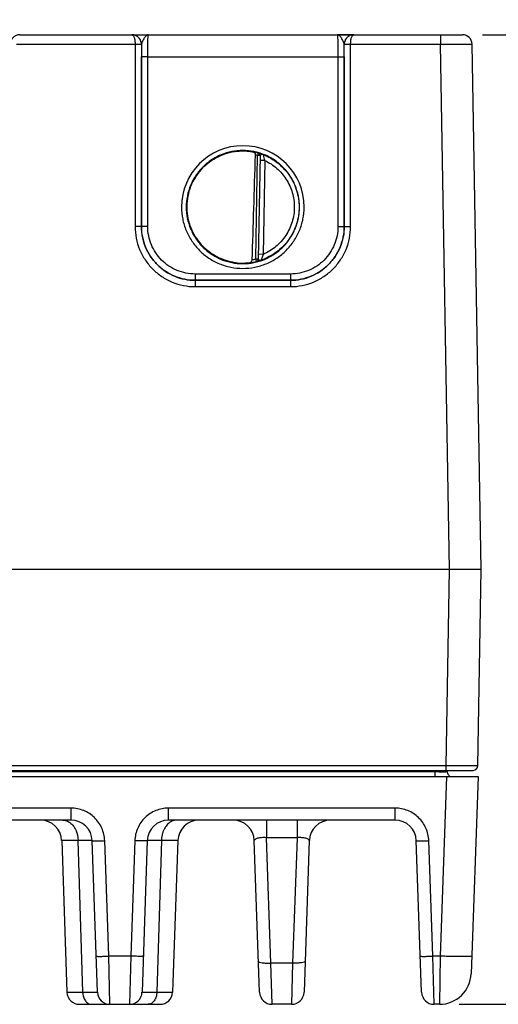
# Model space of a CAD drawing. Header units: inches. Extents: x 0 to 34, y 0 to 22.
# Tile 65 of 101: x 20.4 to 21.9, y 8.9 to 12. Entities that reach past the tile are written whole.
import ezdxf

# ---------------------------------------------------------------- set-up
doc = ezdxf.new("R2010")
doc.units = ezdxf.units.IN
doc.header["$LTSCALE"] = 1.87
doc.header["$MEASUREMENT"] = 0
doc.layers.get('0').update_dxf_attribs({"linetype": 'CONTINUOUS'})
doc.layers.add('DIMENSIONS', color=7, linetype='CONTINUOUS')
doc.styles.get("Standard").update_dxf_attribs({"font": 'txt', "width": 0.8})
doc.dimstyles.new('DIMSTYLE_1', dxfattribs={"dimtxt": 0.125, "dimasz": 0.18, "dimexe": 0.125, "dimexo": 0.0625, "dimgap": 0.0625, "dimtad": 0, "dimtih": 1, "dimtoh": 1, "dimzin": 4, "dimdsep": 46, "dimtxsty": 'STANDARD', "dimblk": '_FILLED', "dimblk1": '_FILLED', "dimblk2": '_FILLED', "dimcen": 0.09, "dimazin": 1, "dimtp": 0.001, "dimtm": 0.001, "dimtfac": 1, "dimtofl": 0, "dimtmove": 0, "dimatfit": 3, "dimldrblk": '_FILLED', "dimfxl": 1, "dimtolj": 1, "dimtzin": 4, "dimarcsym": 0})

# ---------------------------------------------------------------- blocks, each defined once
blk = doc.blocks.new('_FILLED')
at = {"color": 0, "linetype": 'BYBLOCK'}
blk.add_solid([(0, 0), (-1, 0.174), (-1, -0.174)], dxfattribs=at)
blk = doc.blocks.new('*D2')
at = {"layer": 'DIMENSIONS', "color": 2, "linetype": 'CONTINUOUS'}
for p, q in [((21.817, 11.9892), (22.6885, 11.9892)), ((22.5635, 11.9892), (22.5635, 10.677)), ((22.5635, 8.9272), (22.5635, 10.427)), ((21.7441, 8.9272), (22.6885, 8.9272))]:
    blk.add_line(p, q, dxfattribs=at)
at = {"layer": 'DIMENSIONS', "color": 2, "linetype": 'CONTINUOUS', "xscale": 0.18, "yscale": 0.18, "zscale": 0.18}
for p, rotation in [((22.5635, 11.9892), 90), ((22.5635, 8.9272), 270)]:
    blk.add_blockref('_FILLED', p, dxfattribs=dict(at, rotation=rotation))
at = {"layer": 'DIMENSIONS', "color": 2, "linetype": 'CONTINUOUS', "insert": (22.5635, 10.6145), "char_height": 0.125, "width": 1.125, "attachment_point": 2, "line_spacing_factor": 0.9}
blk.add_mtext('3.06{\\ftxt.shx;\\W1.000000;\\H0.125000; }[77.8]', dxfattribs=at)
blk = doc.blocks.new('*D3')
at = {"layer": 'DIMENSIONS', "color": 2, "linetype": 'CONTINUOUS'}
for p, q in [((16.5473, 13.7007), (23.4385, 13.7007)), ((23.3135, 13.7007), (23.3135, 11.5327)), ((23.3135, 8.9272), (23.3135, 11.2827)), ((21.7441, 8.9272), (23.4385, 8.9272))]:
    blk.add_line(p, q, dxfattribs=at)
at = {"layer": 'DIMENSIONS', "color": 2, "linetype": 'CONTINUOUS', "xscale": 0.18, "yscale": 0.18, "zscale": 0.18}
for p, rotation in [((23.3135, 13.7007), 90), ((23.3135, 8.9272), 270)]:
    blk.add_blockref('_FILLED', p, dxfattribs=dict(at, rotation=rotation))
at = {"layer": 'DIMENSIONS', "color": 2, "linetype": 'CONTINUOUS', "insert": (23.3135, 11.4702), "char_height": 0.125, "width": 1.225, "attachment_point": 2, "line_spacing_factor": 0.9}
blk.add_mtext('4.77{\\ftxt.shx;\\W1.000000;\\H0.125000; }[121.2]', dxfattribs=at)

msp = doc.modelspace()

# ---------------------------------------------------------------- linework, layer by layer
at = {"color": 7, "linetype": 'CONTINUOUS'}
for p, q in [((20.3557, 11.9892), (20.7103, 11.9892)), ((20.7104, 11.9892), (21.4106, 11.9892)), ((20.7611, 11.9892), (20.7602, 11.9892)), ((21.3608, 11.9892), (21.3592, 11.9892)), ((21.3592, 11.9892), (21.3593, 11.9888)), ((21.4085, 11.9892), (21.3608, 11.9892)), ((21.4086, 11.9892), (21.4085, 11.9892)), ((21.4095, 11.9892), (21.4086, 11.9892)), ((21.4096, 11.9892), (21.4095, 11.9892)), ((21.4107, 11.9892), (21.7545, 11.9892)), ((21.6845, 11.9892), (21.6845, 11.9593)), ((20.3459, 11.9593), (20.7201, 11.9593)), ((20.7201, 11.9593), (20.7201, 11.3839)), ((20.7201, 11.9593), (20.7388, 11.9592)), ((20.7201, 11.9593), (20.7401, 11.9593)), ((20.7388, 11.9592), (20.7401, 11.9592)), ((20.7404, 11.9592), (20.7401, 11.9592)), ((20.7401, 11.9592), (20.7401, 11.3838)), ((20.7407, 11.9612), (20.7404, 11.9592)), ((21.3806, 11.9592), (21.3803, 11.9612)), ((21.3809, 11.9592), (21.3806, 11.9592)), ((21.3809, 11.9593), (21.4009, 11.9593)), ((21.3809, 11.3838), (21.3809, 11.9592)), ((21.3809, 11.9592), (21.3822, 11.9592)), ((21.3822, 11.9592), (21.4009, 11.9593)), ((21.4009, 11.9593), (21.6845, 11.9593)), ((21.4009, 11.3839), (21.4009, 11.9593)), ((21.6845, 11.9593), (21.7845, 11.9597)), ((21.7135, 10.3002), (21.6845, 11.9593)), ((21.8135, 10.3002), (21.7845, 11.9597)), ((20.7402, 11.3839), (20.7403, 11.92)), ((20.7603, 11.9198), (20.7403, 11.92)), ((20.7602, 11.3837), (20.7603, 11.9198)), ((20.7603, 11.9198), (21.3607, 11.9198)), ((21.3607, 11.9198), (21.3807, 11.92)), ((21.3607, 11.9198), (21.3608, 11.3837)), ((21.3807, 11.92), (21.3808, 11.3839)), ((21.1013, 11.2813), (21.107, 11.6076)), ((21.1091, 11.6152), (21.107, 11.6076)), ((21.1148, 11.6075), (21.107, 11.6076)), ((21.1091, 11.6156), (21.1091, 11.6152)), ((21.1148, 11.6079), (21.1091, 11.2808)), ((21.1296, 11.5924), (21.1146, 11.5927)), ((21.1296, 11.5924), (21.1244, 11.2957)), ((20.7401, 11.3838), (20.7201, 11.3839)), ((20.7402, 11.3839), (20.7401, 11.3838)), ((20.7602, 11.3837), (20.7402, 11.3839)), ((21.3608, 11.3837), (21.3808, 11.3839)), ((21.3808, 11.3839), (21.3809, 11.3838)), ((21.3809, 11.3838), (21.4009, 11.3839)), ((21.1244, 11.2957), (21.1094, 11.296)), ((21.1013, 11.2813), (21.1091, 11.2812)), ((21.1032, 11.2737), (21.1013, 11.2813)), ((21.1032, 11.2737), (21.1032, 11.2733)), ((21.1032, 11.2733), (21.1057, 11.2737)), ((21.1091, 11.2808), (21.1093, 11.2802)), ((21.2109, 11.2337), (20.9101, 11.2337)), ((20.9101, 11.2337), (20.9101, 11.2139)), ((21.2109, 11.2337), (21.2109, 11.2139)), ((20.9101, 11.2139), (20.91, 11.2138)), ((20.91, 11.2138), (21.2109, 11.2138)), ((20.91, 11.2138), (20.91, 11.1939)), ((21.2109, 11.2139), (20.9101, 11.2139)), ((21.2109, 11.2139), (21.2109, 11.2138)), ((21.2109, 11.2138), (21.2109, 11.1939)), ((20.91, 11.1939), (21.2109, 11.1939)), ((21.7135, 10.3002), (17.1966, 10.3002)), ((21.7027, 9.6808), (21.7135, 10.3002)), ((21.8027, 9.6808), (21.8135, 10.3002)), ((21.7027, 9.6808), (17.1964, 9.6808)), ((21.7027, 9.6661), (21.7027, 9.6808)), ((14.3303, 9.6465), (21.8033, 9.6465)), ((21.6669, 9.661), (16.8626, 9.661)), ((17.1903, 9.6661), (21.7877, 9.6661)), ((21.6669, 9.661), (21.6668, 9.6661)), ((21.6669, 9.661), (21.6669, 9.6465)), ((21.7033, 9.6465), (21.6835, 9.0792)), ((21.7062, 9.661), (21.7061, 9.6661)), ((21.8033, 9.6465), (21.7815, 9.0237)), ((20.5179, 9.5467), (20.3138, 9.5467)), ((20.5179, 9.5087), (20.5179, 9.5467)), ((21.5415, 9.5467), (20.8256, 9.5467)), ((20.8256, 9.5087), (20.8256, 9.5467)), ((21.5415, 9.5087), (21.5415, 9.5467)), ((20.5179, 9.5087), (20.3137, 9.5087)), ((21.5415, 9.5087), (20.8256, 9.5087)), ((21.1354, 9.5087), (21.1354, 9.4534)), ((21.2317, 9.5087), (21.2317, 9.4534)), ((20.5402, 9.4441), (20.4883, 9.4441)), ((20.4883, 9.4441), (20.5051, 8.9652)), ((20.5547, 8.9652), (20.5402, 9.4441)), ((20.6015, 8.9652), (20.5848, 9.4441)), ((20.6369, 9.0792), (20.6241, 9.4441)), ((20.7193, 9.4441), (20.7066, 9.0792)), ((20.7587, 9.4441), (20.742, 8.9652)), ((20.8032, 9.4441), (20.7888, 8.9652)), ((20.8551, 9.4441), (20.8032, 9.4441)), ((20.8551, 9.4441), (20.8384, 8.9652)), ((21.1133, 8.9652), (21.0966, 9.4441)), ((21.2317, 9.4534), (21.1354, 9.4534)), ((21.1493, 9.0573), (21.1354, 9.4534)), ((21.2317, 9.4534), (21.2178, 9.0573)), ((21.2705, 9.4441), (21.2538, 8.9652)), ((21.6251, 8.9652), (21.6084, 9.4441)), ((21.6605, 9.0792), (21.6478, 9.4441)), ((20.7066, 9.0792), (20.6369, 9.0792)), ((20.6409, 8.9272), (20.6369, 9.0792)), ((20.7066, 9.0792), (20.7026, 8.9272)), ((21.2178, 9.0573), (21.1493, 9.0573)), ((21.1527, 8.9272), (21.1493, 9.0573)), ((21.2178, 9.0573), (21.2144, 8.9272)), ((21.6835, 9.0792), (21.6605, 9.0792)), ((21.6645, 8.9272), (21.6605, 9.0792)), ((21.6835, 9.0792), (21.6816, 8.9272)), ((20.5051, 8.9652), (20.5547, 8.9652)), ((20.7888, 8.9652), (20.8384, 8.9652)), ((20.5444, 8.9272), (20.7991, 8.9272)), ((21.2144, 8.9272), (21.1527, 8.9272)), ((21.6816, 8.9272), (21.6645, 8.9272))]:
    msp.add_line(p, q, dxfattribs=at)
for centre, radius, start, end in [((20.3557, 11.9859), 0.00328, 90.0235, 92.1254), ((20.7103, 11.9859), 0.00328, 87.874, 89.9772), ((20.7104, 11.9592), 0.03, 86.5239, 89.9979), ((20.7104, 11.9592), 0.03, 81.7514, 86.5252), ((20.7104, 11.9592), 0.03, 73.9349, 81.7431), ((20.7104, 11.9592), 0.03, 73.5081, 73.9321), ((20.7104, 11.9592), 0.03, 0.29, 73.5043), ((21.4106, 11.9592), 0.03, 106.509, 179.71), ((21.4106, 11.9592), 0.03, 106.1757, 106.5052), ((21.4106, 11.9592), 0.03, 98.2751, 106.1727), ((21.4106, 11.9592), 0.03, 93.722, 98.2668), ((21.4106, 11.9592), 0.03, 90.0023, 93.7235), ((21.4107, 11.9859), 0.00328, 90.0235, 92.1254), ((21.7545, 11.9592), 0.03, 1, 90), ((20.7101, 11.9592), 0.03, 359.9986, 0.2485), ((25.5335, 11.9196), 4.7933, 179.5266, 179.9953), ((20.7105, 11.9592), 0.0299, 0, 0.294), ((21.4105, 11.9592), 0.0299, 179.706, 180), ((16.8428, 11.9207), 4.5379, 359.9915, 0.4866), ((21.4109, 11.9592), 0.03, 179.7516, 180.0014), ((21.0605, 11.4453), 0.1937, 360, 180), ((21.0607, 11.4445), 0.178, 97.613, 98.5565), ((21.0605, 11.4455), 0.1766, 74.0133, 78.9223), ((21.0604, 11.4452), 0.169, 74.0143, 76.3145), ((21.107, 11.608), 0.00787, 359.0032, 74.0573), ((21.107, 11.6076), 0.00787, 1.6026, 74.0232), ((21.107, 11.6076), 0.00784, 359.0019, 1.6125), ((21.059, 11.4453), 0.1757, 180.0283, 182.5752), ((21.0607, 11.4464), 0.1783, 259.8292, 260.3976), ((21.0592, 11.4365), 0.1683, 260.3452, 277.8084), ((21.0605, 11.4451), 0.1767, 277.0182, 283.9844), ((21.0604, 11.4453), 0.169, 280.1153, 283.984), ((21.1013, 11.281), 0.00787, 283.9403, 358.9966), ((21.1013, 11.2813), 0.00787, 283.9738, 356.3966), ((21.1013, 11.2813), 0.00784, 356.3867, 358.9981), ((21.7877, 9.6811), 0.015, 270.0002, 359), ((21.721, 9.6613), 0.0148, 181, 240.3333), ((20.4214, 9.4418), 0.0669, 2, 90), ((20.5179, 9.4418), 0.0669, 2, 90), ((20.8256, 9.4418), 0.0669, 90.0018, 178), ((20.922, 9.4418), 0.0669, 90, 178), ((21.0297, 9.4418), 0.0669, 2, 90), ((21.3374, 9.4418), 0.0669, 90, 178), ((21.5415, 9.4418), 0.0669, 2, 89.9995), ((21.6816, 9.0272), 0.1, 270, 358), ((20.5444, 8.9666), 0.0394, 182, 270), ((20.6409, 8.9666), 0.0394, 182, 270), ((20.7026, 8.9666), 0.0394, 269.9985, 357.9999), ((20.7991, 8.9666), 0.0394, 270, 358), ((21.1527, 8.9666), 0.0394, 182.0042, 270.0001), ((21.2144, 8.9666), 0.0394, 269.9999, 357.9958), ((21.6645, 8.9666), 0.0394, 182, 270)]:
    msp.add_arc(centre, radius, start, end, dxfattribs=at)
msp.add_ellipse((21.0821, 14.2025), major_axis=(0.078, 4.4688), ratio=0.01745, start_param=-2.283644, end_param=-2.189561, dxfattribs=at)
for points, knots in [([(20.3557, 11.9892), (20.3519, 11.9892), (20.3442, 11.9877), (20.3343, 11.9812), (20.3275, 11.9713), (20.3259, 11.9633), (20.3259, 11.9593)], [0, 0, 0, 0, 0.243804, 0.491044, 0.743514, 1, 1, 1, 1]), ([(20.7401, 11.9593), (20.7401, 11.9633), (20.7385, 11.9713), (20.7317, 11.9812), (20.7218, 11.9877), (20.7141, 11.9892), (20.7103, 11.9892)], [0, 0, 0, 0, 0.256485, 0.508952, 0.756195, 1, 1, 1, 1]), ([(20.7104, 11.9892), (20.7111, 11.9892), (20.7125, 11.9886), (20.7143, 11.9868), (20.7159, 11.9841), (20.7173, 11.9804), (20.7185, 11.9759), (20.7198, 11.9689), (20.7201, 11.9632), (20.7201, 11.9593)], [0, 0, 0, 0, 0.058913, 0.132924, 0.228639, 0.347582, 0.488372, 0.647627, 1, 1, 1, 1]), ([(20.7618, 11.9892), (20.7609, 11.9892), (20.7588, 11.9887), (20.7559, 11.9869), (20.7531, 11.984), (20.7503, 11.9804), (20.7475, 11.976), (20.7448, 11.9712), (20.7423, 11.9663), (20.7411, 11.9629), (20.7407, 11.9612)], [0, 0, 0, 0, 0.078581, 0.169087, 0.277834, 0.405668, 0.549534, 0.703313, 0.857696, 1, 1, 1, 1]), ([(20.7603, 11.9198), (20.7603, 11.9243), (20.7603, 11.9332), (20.7604, 11.9461), (20.7605, 11.9562), (20.7606, 11.9637), (20.7607, 11.9688), (20.7608, 11.9733), (20.7609, 11.9774), (20.7611, 11.9808), (20.7612, 11.9837), (20.7613, 11.9858), (20.7614, 11.9871), (20.7615, 11.9878), (20.7616, 11.9884), (20.7617, 11.9888), (20.7617, 11.9891), (20.7618, 11.9892), (20.7618, 11.9892)], [0, 0, 0, 0, 0.195361, 0.38296, 0.555671, 0.634365, 0.706936, 0.772694, 0.831016, 0.881349, 0.923218, 0.956231, 0.969319, 0.980089, 0.988521, 0.994607, 0.998369, 1, 1, 1, 1]), ([(21.3803, 11.9612), (21.3799, 11.9629), (21.3786, 11.9663), (21.3762, 11.9712), (21.3735, 11.976), (21.3707, 11.9804), (21.3679, 11.984), (21.3651, 11.9869), (21.3622, 11.9887), (21.3601, 11.9892), (21.3592, 11.9892)], [0, 0, 0, 0, 0.142304, 0.296687, 0.450466, 0.594331, 0.722165, 0.830913, 0.921415, 1, 1, 1, 1]), ([(21.3593, 11.9888), (21.3594, 11.9885), (21.3595, 11.9877), (21.3597, 11.9853), (21.3599, 11.9809), (21.3601, 11.9742), (21.3603, 11.9657), (21.3605, 11.9557), (21.3607, 11.9402), (21.3607, 11.9281), (21.3607, 11.9198)], [0, 0, 0, 0, 0.014041, 0.036256, 0.104512, 0.202607, 0.327324, 0.474555, 0.639443, 1, 1, 1, 1]), ([(21.4107, 11.9892), (21.4069, 11.9892), (21.3992, 11.9877), (21.3893, 11.9812), (21.3825, 11.9713), (21.3809, 11.9633), (21.3809, 11.9593)], [0, 0, 0, 0, 0.243804, 0.491044, 0.743514, 1, 1, 1, 1]), ([(21.4009, 11.9593), (21.4009, 11.9632), (21.4012, 11.9689), (21.4025, 11.9759), (21.4036, 11.9804), (21.4051, 11.9841), (21.4067, 11.9868), (21.4085, 11.9886), (21.4099, 11.9892), (21.4106, 11.9892)], [0, 0, 0, 0, 0.352374, 0.511631, 0.652423, 0.771365, 0.867078, 0.941087, 1, 1, 1, 1]), ([(21.2392, 11.4452), (21.2392, 11.4569), (21.2369, 11.4803), (21.2267, 11.514), (21.2101, 11.5451), (21.1877, 11.5724), (21.1604, 11.5948), (21.1293, 11.6114), (21.0956, 11.6216), (21.0605, 11.6251), (21.0254, 11.6216), (20.9916, 11.6114), (20.9605, 11.5948), (20.9333, 11.5724), (20.9109, 11.5451), (20.8943, 11.514), (20.8841, 11.4803), (20.8817, 11.4569), (20.8817, 11.4452)], [0, 0, 0, 0, 0.062498, 0.124997, 0.187496, 0.249996, 0.312497, 0.374997, 0.437498, 0.5, 0.562501, 0.625002, 0.687503, 0.750003, 0.812503, 0.875002, 0.937501, 1, 1, 1, 1]), ([(21.0371, 11.6209), (21.0267, 11.6195), (21.0061, 11.6149), (20.977, 11.6026), (20.9505, 11.5854), (20.9275, 11.5638), (20.9087, 11.5384), (20.8946, 11.5101), (20.8858, 11.4798), (20.8824, 11.4484), (20.8847, 11.4169), (20.8924, 11.3863), (20.9055, 11.3575), (20.9235, 11.3315), (20.9457, 11.3091), (20.9716, 11.2909), (21.0003, 11.2777), (21.0206, 11.2723), (21.031, 11.2706)], [0, 0, 0, 0, 0.062505, 0.125009, 0.187511, 0.250011, 0.312511, 0.375008, 0.437505, 0.500001, 0.562497, 0.624993, 0.68749, 0.74999, 0.81249, 0.874992, 0.937495, 1, 1, 1, 1]), ([(20.8833, 11.4468), (20.8834, 11.4572), (20.8855, 11.4781), (20.8939, 11.5083), (20.9076, 11.5366), (20.926, 11.5621), (20.9486, 11.5839), (20.9747, 11.6014), (21.0035, 11.614), (21.0239, 11.6189), (21.0342, 11.6205)], [0, 0, 0, 0, 0.124994, 0.249987, 0.37498, 0.499979, 0.624978, 0.749984, 0.874989, 1, 1, 1, 1]), ([(21.0371, 11.6209), (21.0424, 11.6216), (21.0615, 11.6233), (21.0809, 11.6216), (21.0944, 11.6187)], [0, 0, 0, 0, 0.279239, 1, 1, 1, 1]), ([(21.1004, 11.6094), (21.1004, 11.6106), (21.1002, 11.6128), (21.0989, 11.6158), (21.0969, 11.6178), (21.0953, 11.6186), (21.0944, 11.6187)], [0, 0, 0, 0, 0.29813, 0.561485, 0.78951, 1, 1, 1, 1]), ([(21.1247, 11.6108), (21.1237, 11.6112), (21.1216, 11.612), (21.1187, 11.613), (21.116, 11.6138), (21.1137, 11.6145), (21.1121, 11.6149), (21.111, 11.6152), (21.1103, 11.6154), (21.1099, 11.6155), (21.1095, 11.6156), (21.1093, 11.6156), (21.1091, 11.6156), (21.1091, 11.6156)], [0, 0, 0, 0, 0.209006, 0.401173, 0.572581, 0.719657, 0.838995, 0.887226, 0.927312, 0.958886, 0.98164, 0.995323, 1, 1, 1, 1]), ([(21.1247, 11.6108), (21.1237, 11.6112), (21.122, 11.6112), (21.1199, 11.6108), (21.1184, 11.6104), (21.117, 11.6098), (21.1157, 11.6092), (21.1149, 11.6084), (21.1148, 11.6079)], [0, 0, 0, 0, 0.296307, 0.4487, 0.5968, 0.731983, 0.846458, 1, 1, 1, 1]), ([(21.1247, 11.6108), (21.133, 11.6076), (21.1491, 11.5999), (21.1712, 11.5849), (21.1909, 11.5668), (21.2076, 11.5459), (21.221, 11.5228), (21.2308, 11.4979), (21.2368, 11.4719), (21.2381, 11.4541), (21.2381, 11.4452)], [0, 0, 0, 0, 0.125, 0.249999, 0.374998, 0.499998, 0.624998, 0.749997, 0.874996, 1, 1, 1, 1]), ([(21.1247, 11.6108), (21.1249, 11.6102), (21.1263, 11.604), (21.1279, 11.5979), (21.1296, 11.5924)], [0, 0, 0, 0, 0.097085, 1, 1, 1, 1]), ([(21.1296, 11.5924), (21.1434, 11.5859), (21.1694, 11.5689), (21.1946, 11.5394), (21.2092, 11.5124), (21.2172, 11.4908), (21.222, 11.4682), (21.2231, 11.4529), (21.2231, 11.4452)], [0, 0, 0, 0, 0.249687, 0.499372, 0.624528, 0.749684, 0.874839, 1, 1, 1, 1]), ([(20.8668, 11.4453), (20.8668, 11.4327), (20.8692, 11.4073), (20.8803, 11.3707), (20.8984, 11.337), (20.9226, 11.3075), (20.9522, 11.2832), (20.9859, 11.2652), (21.0224, 11.2541), (21.0605, 11.2503), (21.0985, 11.2541), (21.1351, 11.2652), (21.1688, 11.2832), (21.1984, 11.3075), (21.2226, 11.337), (21.2406, 11.3707), (21.2517, 11.4073), (21.2542, 11.4327), (21.2542, 11.4453)], [0, 0, 0, 0, 0.062498, 0.124998, 0.187497, 0.249997, 0.312497, 0.374998, 0.437499, 0.5, 0.562501, 0.625002, 0.687503, 0.750003, 0.812503, 0.875002, 0.937502, 1, 1, 1, 1]), ([(20.8817, 11.4452), (20.8817, 11.4335), (20.884, 11.4101), (20.8943, 11.3764), (20.9109, 11.3453), (20.9333, 11.318), (20.9605, 11.2956), (20.9916, 11.279), (21.0254, 11.2688), (21.0605, 11.2653), (21.0956, 11.2688), (21.1293, 11.279), (21.1604, 11.2956), (21.1877, 11.318), (21.2101, 11.3453), (21.2267, 11.3764), (21.2369, 11.4101), (21.2392, 11.4335), (21.2392, 11.4452)], [0, 0, 0, 0, 0.062498, 0.124997, 0.187497, 0.249996, 0.312497, 0.374997, 0.437499, 0.5, 0.562501, 0.625003, 0.687503, 0.750004, 0.812503, 0.875003, 0.937502, 1, 1, 1, 1]), ([(21.2381, 11.4452), (21.2381, 11.4361), (21.2367, 11.4178), (21.2283, 11.3821), (21.2076, 11.3407), (21.1752, 11.3075), (21.1443, 11.2879), (21.1275, 11.2805), (21.1189, 11.2775)], [0, 0, 0, 0, 0.125187, 0.250371, 0.499998, 0.749629, 0.874813, 1, 1, 1, 1]), ([(21.2231, 11.4452), (21.2231, 11.4373), (21.2219, 11.4215), (21.2151, 11.3906), (21.1981, 11.3543), (21.1715, 11.3245), (21.1458, 11.3061), (21.1317, 11.2988), (21.1244, 11.2957)], [0, 0, 0, 0, 0.125168, 0.250331, 0.500001, 0.749671, 0.874834, 1, 1, 1, 1]), ([(21.0292, 11.2709), (21.0194, 11.2727), (21.0001, 11.2778), (20.9729, 11.2903), (20.9481, 11.3072), (20.9265, 11.328), (20.9088, 11.3522), (20.8953, 11.379), (20.8865, 11.4076), (20.8839, 11.4275), (20.8835, 11.4374)], [0, 0, 0, 0, 0.12501, 0.250015, 0.375019, 0.500018, 0.625017, 0.750011, 0.875004, 1, 1, 1, 1]), ([(20.7201, 11.3839), (20.7201, 11.3714), (20.7225, 11.3465), (20.7334, 11.3107), (20.7511, 11.2776), (20.7748, 11.2486), (20.8038, 11.2249), (20.8369, 11.2072), (20.8727, 11.1963), (20.8976, 11.1939), (20.91, 11.1939)], [0, 0, 0, 0, 0.124999, 0.249999, 0.374999, 0.499999, 0.624999, 0.749999, 0.875, 1, 1, 1, 1]), ([(20.7401, 11.3838), (20.7401, 11.3727), (20.7423, 11.3504), (20.752, 11.3183), (20.7678, 11.2887), (20.7891, 11.2628), (20.815, 11.2415), (20.8446, 11.2257), (20.8767, 11.216), (20.8989, 11.2138), (20.91, 11.2138)], [0, 0, 0, 0, 0.124998, 0.249997, 0.374997, 0.499997, 0.624997, 0.749998, 0.874999, 1, 1, 1, 1]), ([(20.9101, 11.2139), (20.899, 11.2139), (20.8767, 11.2161), (20.8447, 11.2258), (20.8151, 11.2416), (20.7892, 11.2629), (20.7679, 11.2888), (20.7521, 11.3184), (20.7424, 11.3505), (20.7402, 11.3728), (20.7402, 11.3839)], [0, 0, 0, 0, 0.125001, 0.250002, 0.375002, 0.500002, 0.625002, 0.750001, 0.875, 1, 1, 1, 1]), ([(20.9101, 11.2337), (20.9003, 11.2337), (20.8807, 11.2356), (20.8524, 11.2442), (20.8263, 11.2582), (20.8034, 11.2769), (20.7846, 11.2998), (20.7707, 11.3259), (20.7621, 11.3542), (20.7602, 11.3739), (20.7602, 11.3837)], [0, 0, 0, 0, 0.125002, 0.250004, 0.375005, 0.500006, 0.625005, 0.750004, 0.875002, 1, 1, 1, 1]), ([(21.2109, 11.1939), (21.2234, 11.1939), (21.2483, 11.1963), (21.2841, 11.2072), (21.3172, 11.2249), (21.3461, 11.2486), (21.3699, 11.2776), (21.3876, 11.3107), (21.3985, 11.3465), (21.4009, 11.3714), (21.4009, 11.3839)], [0, 0, 0, 0, 0.125, 0.250001, 0.375001, 0.500001, 0.625001, 0.750001, 0.875001, 1, 1, 1, 1]), ([(21.3808, 11.3839), (21.3808, 11.3728), (21.3786, 11.3505), (21.3689, 11.3184), (21.3531, 11.2888), (21.3318, 11.2629), (21.3059, 11.2416), (21.2763, 11.2258), (21.2442, 11.2161), (21.222, 11.2139), (21.2109, 11.2139)], [0, 0, 0, 0, 0.125, 0.249999, 0.374998, 0.499998, 0.624998, 0.749998, 0.874999, 1, 1, 1, 1]), ([(21.2109, 11.2138), (21.2221, 11.2138), (21.2443, 11.216), (21.2764, 11.2257), (21.306, 11.2415), (21.3319, 11.2628), (21.3532, 11.2887), (21.369, 11.3183), (21.3787, 11.3504), (21.3809, 11.3727), (21.3809, 11.3838)], [0, 0, 0, 0, 0.125001, 0.250002, 0.375003, 0.500003, 0.625003, 0.750003, 0.875002, 1, 1, 1, 1]), ([(21.3608, 11.3837), (21.3608, 11.3739), (21.3589, 11.3542), (21.3503, 11.3259), (21.3364, 11.2998), (21.3176, 11.2769), (21.2947, 11.2582), (21.2686, 11.2442), (21.2403, 11.2356), (21.2207, 11.2337), (21.2109, 11.2337)], [0, 0, 0, 0, 0.124998, 0.249996, 0.374995, 0.499994, 0.624995, 0.749996, 0.874998, 1, 1, 1, 1]), ([(21.1244, 11.2957), (21.1237, 11.2936), (21.1217, 11.2876), (21.12, 11.2815), (21.1189, 11.2775)], [0, 0, 0, 0, 0.346214, 1, 1, 1, 1]), ([(21.0821, 11.2698), (21.083, 11.2699), (21.085, 11.2705), (21.0876, 11.2724), (21.0895, 11.2753), (21.0901, 11.2777), (21.0901, 11.2789)], [0, 0, 0, 0, 0.224288, 0.456527, 0.713038, 1, 1, 1, 1]), ([(21.1057, 11.2737), (21.1069, 11.2741), (21.1092, 11.2755), (21.1104, 11.2778), (21.1107, 11.279)], [0, 0, 0, 0, 0.490101, 1, 1, 1, 1]), ([(21.1057, 11.2737), (21.1075, 11.2742), (21.112, 11.2753), (21.1164, 11.2766), (21.1189, 11.2775)], [0, 0, 0, 0, 0.415291, 1, 1, 1, 1]), ([(21.1093, 11.2802), (21.1094, 11.28), (21.1099, 11.2795), (21.1104, 11.2792), (21.1107, 11.279)], [0, 0, 0, 0, 0.43983, 1, 1, 1, 1]), ([(21.1107, 11.279), (21.1112, 11.2787), (21.1125, 11.2782), (21.1152, 11.2773), (21.1175, 11.2771), (21.1189, 11.2775)], [0, 0, 0, 0, 0.226835, 0.484859, 1, 1, 1, 1]), ([(21.8135, 10.3002), (21.8133, 10.3002), (21.8127, 10.3002), (21.8102, 10.3001), (21.8047, 10.3001), (21.7956, 10.3), (21.7775, 10.3), (21.7563, 10.3), (21.736, 10.3), (21.7233, 10.3001), (21.7168, 10.3002), (21.7135, 10.3002)], [0, 0, 0, 0, 0.004826, 0.01923, 0.076142, 0.168554, 0.292918, 0.617334, 0.804919, 0.901987, 1, 1, 1, 1]), ([(21.8027, 9.6808), (21.8027, 9.6808), (21.8026, 9.6808), (21.8026, 9.6808), (21.8024, 9.6808), (21.8022, 9.6808), (21.8019, 9.6808), (21.8014, 9.6808), (21.8007, 9.6808), (21.7996, 9.6808), (21.7983, 9.6807), (21.7968, 9.6807), (21.7943, 9.6807), (21.7906, 9.6807), (21.7856, 9.6807), (21.7797, 9.6807), (21.7732, 9.6807), (21.7659, 9.6807), (21.7551, 9.6807), (21.7405, 9.6807), (21.722, 9.6808), (21.7092, 9.6808), (21.7027, 9.6808)], [0, 0, 0, 0, 0.000309, 0.001216, 0.002723, 0.004829, 0.007535, 0.010839, 0.019232, 0.029986, 0.043077, 0.058473, 0.076137, 0.118094, 0.168544, 0.227001, 0.292904, 0.365617, 0.444439, 0.617324, 0.804913, 1, 1, 1, 1]), ([(21.7062, 9.661), (21.7062, 9.6609), (21.7058, 9.661), (21.7054, 9.6609), (21.7044, 9.661), (21.7025, 9.6609), (21.6992, 9.6609), (21.6943, 9.6609), (21.6884, 9.6609), (21.6792, 9.6609), (21.6719, 9.661), (21.6669, 9.661)], [0, 0, 0, 0, 0.004861, 0.019271, 0.043097, 0.076163, 0.168551, 0.292938, 0.444428, 0.617281, 1, 1, 1, 1]), ([(20.6241, 9.4441), (20.6237, 9.4576), (20.6174, 9.4847), (20.5936, 9.5188), (20.5588, 9.5414), (20.5314, 9.5467), (20.5179, 9.5467)], [0, 0, 0, 0, 0.249948, 0.499904, 0.749916, 1, 1, 1, 1]), ([(20.8256, 9.5467), (20.812, 9.5467), (20.7847, 9.5414), (20.7499, 9.5188), (20.726, 9.4847), (20.7198, 9.4576), (20.7193, 9.4441)], [0, 0, 0, 0, 0.250084, 0.500096, 0.750052, 1, 1, 1, 1]), ([(21.6478, 9.4441), (21.6473, 9.4576), (21.641, 9.4847), (21.6172, 9.5188), (21.5824, 9.5414), (21.555, 9.5467), (21.5415, 9.5467)], [0, 0, 0, 0, 0.249948, 0.499904, 0.749916, 1, 1, 1, 1]), ([(20.4923, 9.5087), (20.4938, 9.5087), (20.5001, 9.5083), (20.5062, 9.5061), (20.5103, 9.5038)], [0, 0, 0, 0, 0.245022, 1, 1, 1, 1]), ([(20.5103, 9.5038), (20.5117, 9.503), (20.5175, 9.4993), (20.5225, 9.4942), (20.5256, 9.4899)], [0, 0, 0, 0, 0.239112, 1, 1, 1, 1]), ([(20.5256, 9.4899), (20.5279, 9.4869), (20.5363, 9.473), (20.5399, 9.4565), (20.5402, 9.4441)], [0, 0, 0, 0, 0.235679, 1, 1, 1, 1]), ([(20.8179, 9.4899), (20.8156, 9.4869), (20.8072, 9.473), (20.8035, 9.4565), (20.8032, 9.4441)], [0, 0, 0, 0, 0.235678, 1, 1, 1, 1]), ([(20.8332, 9.5038), (20.8318, 9.503), (20.8259, 9.4993), (20.821, 9.4942), (20.8179, 9.4899)], [0, 0, 0, 0, 0.239112, 1, 1, 1, 1]), ([(20.8512, 9.5087), (20.8497, 9.5087), (20.8434, 9.5083), (20.8373, 9.5061), (20.8332, 9.5038)], [0, 0, 0, 0, 0.245022, 1, 1, 1, 1]), ([(21.1354, 9.4534), (21.1302, 9.4537), (21.1207, 9.4537), (21.1097, 9.4523), (21.1028, 9.4502), (21.0988, 9.4483), (21.0965, 9.4457), (21.0966, 9.4441)], [0, 0, 0, 0, 0.372148, 0.679422, 0.795723, 0.885453, 1, 1, 1, 1]), ([(21.2705, 9.4441), (21.2706, 9.4457), (21.2683, 9.4483), (21.2643, 9.4502), (21.2574, 9.4523), (21.2464, 9.4537), (21.2369, 9.4537), (21.2317, 9.4534)], [0, 0, 0, 0, 0.114546, 0.204277, 0.320578, 0.627852, 1, 1, 1, 1]), ([(20.5848, 9.4441), (20.5848, 9.4442), (20.5844, 9.4441), (20.584, 9.4442), (20.583, 9.4442), (20.5811, 9.4443), (20.5778, 9.4443), (20.5728, 9.4443), (20.5664, 9.4443), (20.5588, 9.4443), (20.5499, 9.4442), (20.5436, 9.4441), (20.5402, 9.4441)], [0, 0, 0, 0, 0.004259, 0.016624, 0.037125, 0.065739, 0.147062, 0.259779, 0.402884, 0.575089, 0.774863, 1, 1, 1, 1]), ([(20.5848, 9.4441), (20.5848, 9.444), (20.5851, 9.4439), (20.586, 9.4438), (20.5883, 9.4437), (20.5918, 9.4436), (20.5967, 9.4435), (20.6026, 9.4436), (20.6118, 9.4437), (20.6191, 9.4439), (20.6241, 9.4441)], [0, 0, 0, 0, 0.005911, 0.020689, 0.077768, 0.170222, 0.294311, 0.445482, 0.618078, 1, 1, 1, 1]), ([(20.7587, 9.4441), (20.7587, 9.444), (20.7583, 9.4439), (20.7574, 9.4438), (20.7552, 9.4437), (20.7516, 9.4436), (20.7468, 9.4435), (20.7409, 9.4436), (20.7316, 9.4437), (20.7244, 9.4439), (20.7193, 9.4441)], [0, 0, 0, 0, 0.005911, 0.020689, 0.077768, 0.170223, 0.294311, 0.445482, 0.618078, 1, 1, 1, 1]), ([(20.8032, 9.4441), (20.7999, 9.4441), (20.7936, 9.4442), (20.7847, 9.4443), (20.7771, 9.4443), (20.7707, 9.4443), (20.7657, 9.4443), (20.7624, 9.4443), (20.7605, 9.4442), (20.7595, 9.4442), (20.7591, 9.4441), (20.7587, 9.4442), (20.7587, 9.4441)], [0, 0, 0, 0, 0.225137, 0.424911, 0.597116, 0.740221, 0.852938, 0.934261, 0.962875, 0.983376, 0.995741, 1, 1, 1, 1]), ([(21.6084, 9.4441), (21.6084, 9.444), (21.6088, 9.4439), (21.6096, 9.4438), (21.6119, 9.4437), (21.6155, 9.4436), (21.6203, 9.4435), (21.6262, 9.4436), (21.6355, 9.4437), (21.6427, 9.4439), (21.6478, 9.4441)], [0, 0, 0, 0, 0.005911, 0.020689, 0.077768, 0.170222, 0.294311, 0.445482, 0.618078, 1, 1, 1, 1]), ([(20.5975, 9.0792), (20.5975, 9.0791), (20.5979, 9.079), (20.5988, 9.0789), (20.6011, 9.0787), (20.6046, 9.0786), (20.6094, 9.0786), (20.6153, 9.0787), (20.6246, 9.0788), (20.6319, 9.079), (20.6369, 9.0792)], [0, 0, 0, 0, 0.005911, 0.020689, 0.077768, 0.170223, 0.294311, 0.445482, 0.618078, 1, 1, 1, 1]), ([(20.7459, 9.0792), (20.7459, 9.0791), (20.7456, 9.079), (20.7447, 9.0789), (20.7424, 9.0787), (20.7389, 9.0786), (20.734, 9.0786), (20.7282, 9.0787), (20.7189, 9.0788), (20.7116, 9.079), (20.7066, 9.0792)], [0, 0, 0, 0, 0.005911, 0.020689, 0.077768, 0.170222, 0.294311, 0.445482, 0.618078, 1, 1, 1, 1]), ([(21.1099, 9.0628), (21.1099, 9.0623), (21.1109, 9.0611), (21.1148, 9.0595), (21.1229, 9.058), (21.135, 9.0572), (21.1443, 9.0572), (21.1493, 9.0573)], [0, 0, 0, 0, 0.037517, 0.10062, 0.316173, 0.630711, 1, 1, 1, 1]), ([(21.2572, 9.0628), (21.2572, 9.0623), (21.2562, 9.0611), (21.2522, 9.0595), (21.2442, 9.058), (21.2321, 9.0572), (21.2228, 9.0572), (21.2178, 9.0573)], [0, 0, 0, 0, 0.037517, 0.10062, 0.316172, 0.630711, 1, 1, 1, 1]), ([(21.6212, 9.0792), (21.6212, 9.0791), (21.6215, 9.079), (21.6224, 9.0789), (21.6247, 9.0787), (21.6282, 9.0786), (21.6331, 9.0786), (21.6389, 9.0787), (21.6482, 9.0788), (21.6555, 9.079), (21.6605, 9.0792)], [0, 0, 0, 0, 0.005911, 0.020689, 0.077768, 0.170223, 0.294311, 0.445482, 0.618078, 1, 1, 1, 1]), ([(21.7835, 9.0792), (21.7835, 9.079), (21.7826, 9.0788), (21.7813, 9.0785), (21.7788, 9.0783), (21.7755, 9.0781), (21.7713, 9.0779), (21.7641, 9.0778), (21.7533, 9.0777), (21.7383, 9.0778), (21.7213, 9.0781), (21.7028, 9.0786), (21.69, 9.079), (21.6835, 9.0792)], [0, 0, 0, 0, 0.005903, 0.020662, 0.044654, 0.077795, 0.119768, 0.170161, 0.294358, 0.445549, 0.61804, 0.805452, 1, 1, 1, 1]), ([(20.5547, 8.9652), (20.5548, 8.9603), (20.5563, 8.9507), (20.5621, 8.9383), (20.571, 8.9295), (20.5787, 8.9272), (20.5823, 8.9272)], [0, 0, 0, 0, 0.28883, 0.555936, 0.790679, 1, 1, 1, 1]), ([(20.5547, 8.9652), (20.5582, 8.9652), (20.5648, 8.9652), (20.5741, 8.9651), (20.5822, 8.9651), (20.5889, 8.9651), (20.5941, 8.9651), (20.5976, 8.9651), (20.5996, 8.9652), (20.6007, 8.9651), (20.6011, 8.9652), (20.6015, 8.9651), (20.6015, 8.9652)], [0, 0, 0, 0, 0.224719, 0.424371, 0.596671, 0.739987, 0.852906, 0.934377, 0.963029, 0.983535, 0.995862, 1, 1, 1, 1]), ([(20.742, 8.9652), (20.742, 8.9651), (20.7424, 8.9652), (20.7428, 8.9651), (20.7438, 8.9652), (20.7458, 8.9651), (20.7494, 8.9651), (20.7546, 8.9651), (20.7613, 8.9651), (20.7694, 8.9651), (20.7787, 8.9652), (20.7853, 8.9652), (20.7888, 8.9652)], [0, 0, 0, 0, 0.004138, 0.016465, 0.03697, 0.065623, 0.147093, 0.260011, 0.403327, 0.575628, 0.775281, 1, 1, 1, 1]), ([(20.7888, 8.9652), (20.7887, 8.9603), (20.7872, 8.9507), (20.7813, 8.9383), (20.7724, 8.9295), (20.7648, 8.9272), (20.7612, 8.9272)], [0, 0, 0, 0, 0.28883, 0.555937, 0.790679, 1, 1, 1, 1])]:
    msp.add_open_spline(points, degree=3, knots=knots, dxfattribs=at)

# ---------------------------------------------------------------- dimensions: what is measured, and where the dimension line sits
at = {"layer": 'DIMENSIONS', "color": 2, "linetype": 'CONTINUOUS'}
for base, p2, picture, middle in [((23.3135, 13.7007), (16.4848, 13.7007), '*D3', (23.3135, 11.4077)), ((22.5635, 11.9892), (21.7545, 11.9892), '*D2', (22.5635, 10.552))]:
    dim = msp.add_linear_dim(base=base, p1=(21.6816, 8.9272), p2=p2, angle=90, dimstyle='DIMSTYLE_1', dxfattribs=at)
    dim.commit()
    dim.dimension.update_dxf_attribs({"geometry": picture, "text_midpoint": middle, "dimtype": 160})

doc.saveas('drawing.dxf')
